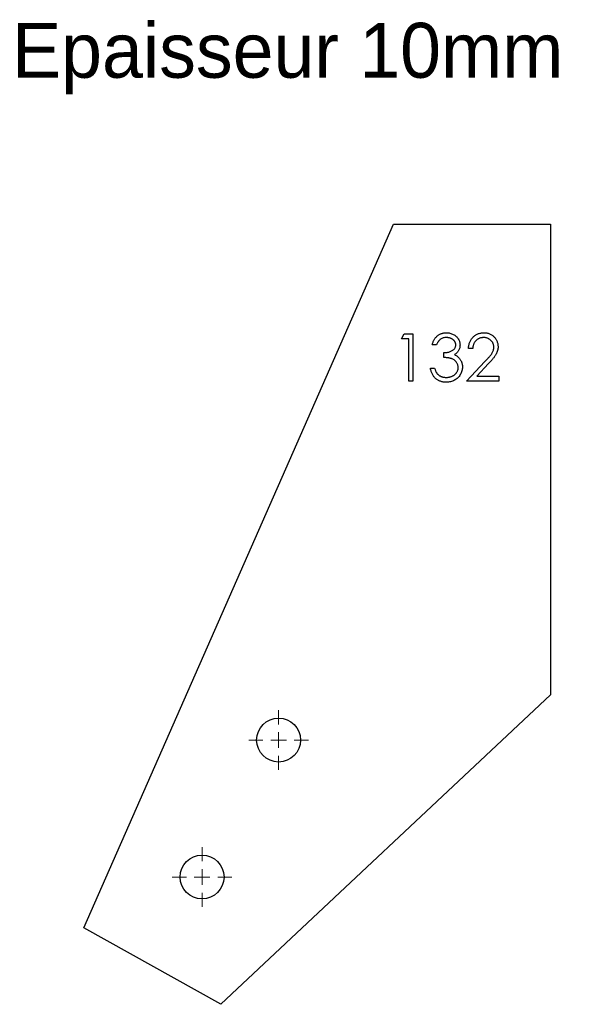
# Model space of a CAD drawing. Header units: millimetres. Extents: x 130 to 310, y 244 to 558.
import ezdxf

# ---------------------------------------------------------------- set-up
doc = ezdxf.new("R2010")
doc.units = ezdxf.units.MM
doc.header["$LTSCALE"] = 2

# ---------------------------------------------------------------- blocks, each defined once
blk = doc.blocks.new('SW_CENTERMARKSYMBOL_0')
at = {"color": 0, "linetype": 'Continuous', "lineweight": 18}
for p, q in [((0, 5), (0, 9.5)), ((-5, 0), (-9.5, 0)), ((0, 0), (-2.5, 0)), ((0, 0), (0, 2.5)), ((0, 0), (0, -2.5)), ((0, 0), (2.5, 0)), ((5, 0), (9.5, 0)), ((0, -5), (0, -9.5))]:
    blk.add_line(p, q, dxfattribs=at)
blk = doc.blocks.new('SW_CENTERMARKSYMBOL_1')
at = {"color": 0, "linetype": 'Continuous', "lineweight": 18}
for p, q in [((0, 5), (0, 9.5)), ((-5, 0), (-9.5, 0)), ((0, 0), (-2.5, 0)), ((0, 0), (0, 2.5)), ((0, 0), (0, -2.5)), ((0, 0), (2.5, 0)), ((5, 0), (9.5, 0)), ((0, -5), (0, -9.5))]:
    blk.add_line(p, q, dxfattribs=at)
blk = doc.blocks.new('SW_CENTERMARKSYMBOL_2')
at = {"color": 0, "linetype": 'Continuous', "lineweight": 18}
for p, q in [((0, 5), (0, 9.5)), ((-5, 0), (-9.5, 0)), ((0, 0), (-2.5, 0)), ((0, 0), (0, 2.5)), ((0, 0), (0, -2.5)), ((0, 0), (2.5, 0)), ((5, 0), (9.5, 0)), ((0, -5), (0, -9.5))]:
    blk.add_line(p, q, dxfattribs=at)
blk = doc.blocks.new('SW_CENTERMARKSYMBOL_3')
at = {"color": 0, "linetype": 'Continuous', "lineweight": 18}
for p, q in [((0, 5), (0, 9.5)), ((-5, 0), (-9.5, 0)), ((0, 0), (-2.5, 0)), ((0, 0), (0, 2.5)), ((0, 0), (0, -2.5)), ((0, 0), (2.5, 0)), ((5, 0), (9.5, 0)), ((0, -5), (0, -9.5))]:
    blk.add_line(p, q, dxfattribs=at)

msp = doc.modelspace()

# ---------------------------------------------------------------- linework, layer by layer
at = {"color": 7, "linetype": 'Continuous', "lineweight": 25}
for p, q in [((150.66, 268.81), (249.28, 493.09)), ((249.28, 493.09), (299.28, 493.09)), ((299.28, 493.09), (299.28, 343.09)), ((299.28, 343.09), (194.31, 244.43)), ((194.31, 244.43), (150.66, 268.81))]:
    msp.add_line(p, q, dxfattribs=at)
at = {"color": 1, "linetype": 'Continuous', "lineweight": 25}
for p, q in [((251.85, 456.55), (252.73, 458.09)), ((254.16, 456.55), (251.85, 456.55)), ((252.73, 458.09), (255.51, 458.09)), ((254.16, 443.09), (254.16, 456.55)), ((255.51, 458.09), (255.51, 443.09)), ((263.01, 454.63), (261.66, 454.63)), ((265.32, 450.59), (265.32, 452.13)), ((274.55, 453.47), (273.2, 453.47)), ((272.62, 443.09), (278.44, 449.3)), ((261.08, 447.13), (262.43, 447.13)), ((279.59, 448.63), (275.84, 444.63)), ((255.51, 443.09), (254.16, 443.09)), ((282.82, 443.09), (272.62, 443.09)), ((275.84, 444.63), (282.82, 444.63)), ((282.82, 444.63), (282.82, 443.09))]:
    msp.add_line(p, q, dxfattribs=at)
at = {"color": 7, "linetype": 'Continuous', "lineweight": 25}
for centre in [(212.72, 328.65), (188.34, 285)]:
    msp.add_circle(centre, 7, dxfattribs=at)
at = {"color": 1, "linetype": 'Continuous', "lineweight": 25}
for points, knots in [([(261.66, 454.63), (261.7, 454.78), (261.77, 455.07), (261.92, 455.49), (262.08, 455.89), (262.27, 456.26), (262.49, 456.61), (262.73, 456.92), (262.99, 457.22), (263.28, 457.48), (263.59, 457.71), (263.91, 457.91), (264.25, 458.09), (264.6, 458.23), (264.96, 458.34), (265.34, 458.41), (265.73, 458.47), (265.99, 458.47), (266.13, 458.47)], [0, 0, 0, 0, 0.072625, 0.141977, 0.208985, 0.273957, 0.336889, 0.398745, 0.460116, 0.520825, 0.580994, 0.640152, 0.698622, 0.757271, 0.816427, 0.876254, 0.937165, 1, 1, 1, 1]), ([(266.13, 458.47), (266.32, 458.47), (266.71, 458.45), (267.28, 458.35), (267.83, 458.18), (268.35, 457.95), (268.84, 457.66), (269.27, 457.32), (269.64, 456.92), (269.95, 456.49), (270.2, 456.03), (270.38, 455.56), (270.49, 455.07), (270.5, 454.74), (270.51, 454.58)], [0, 0, 0, 0, 0.090254, 0.17854, 0.266093, 0.354631, 0.441886, 0.525747, 0.608114, 0.690197, 0.770821, 0.848326, 0.924012, 1, 1, 1, 1]), ([(273.2, 453.47), (273.21, 453.65), (273.23, 454), (273.31, 454.51), (273.42, 455), (273.59, 455.46), (273.79, 455.9), (274.03, 456.32), (274.32, 456.71), (274.65, 457.07), (275, 457.4), (275.38, 457.69), (275.79, 457.93), (276.21, 458.13), (276.65, 458.28), (277.11, 458.39), (277.6, 458.46), (277.92, 458.47), (278.09, 458.47)], [0, 0, 0, 0, 0.0687908, 0.1351033, 0.1989787, 0.2619043, 0.323495, 0.3851954, 0.4469692, 0.5097648, 0.5722506, 0.6334052, 0.6932512, 0.7525832, 0.8125793, 0.8732751, 0.9355499, 1, 1, 1, 1]), ([(278.09, 458.47), (278.26, 458.47), (278.58, 458.46), (279.05, 458.4), (279.5, 458.29), (279.93, 458.15), (280.32, 457.96), (280.7, 457.73), (281.05, 457.46), (281.37, 457.15), (281.67, 456.81), (281.92, 456.46), (282.14, 456.09), (282.32, 455.7), (282.45, 455.3), (282.55, 454.88), (282.61, 454.45), (282.62, 454.16), (282.62, 454.01)], [0, 0, 0, 0, 0.069475, 0.136517, 0.200789, 0.26383, 0.325735, 0.387291, 0.449509, 0.512968, 0.576275, 0.63758, 0.697903, 0.757172, 0.816599, 0.876653, 0.93729, 1, 1, 1, 1]), ([(266.14, 456.93), (265.97, 456.93), (265.64, 456.92), (265.16, 456.81), (264.71, 456.65), (264.37, 456.46), (264.12, 456.27), (263.94, 456.1), (263.76, 455.91), (263.6, 455.7), (263.43, 455.46), (263.29, 455.21), (263.14, 454.93), (263.05, 454.73), (263.01, 454.63)], [0, 0, 0, 0, 0.122712, 0.239685, 0.351816, 0.463766, 0.520818, 0.579448, 0.640604, 0.705298, 0.773634, 0.844669, 0.920057, 1, 1, 1, 1]), ([(269.16, 454.58), (269.16, 454.66), (269.16, 454.82), (269.11, 455.04), (269.04, 455.26), (268.95, 455.48), (268.83, 455.68), (268.68, 455.88), (268.51, 456.06), (268.31, 456.24), (268.09, 456.4), (267.85, 456.54), (267.6, 456.67), (267.34, 456.76), (267.06, 456.84), (266.77, 456.89), (266.46, 456.93), (266.25, 456.93), (266.14, 456.93)], [0, 0, 0, 0, 0.055275, 0.109966, 0.163247, 0.218076, 0.273301, 0.330909, 0.390995, 0.454176, 0.518862, 0.583311, 0.648517, 0.715031, 0.782502, 0.852323, 0.924928, 1, 1, 1, 1]), ([(278.02, 456.93), (277.91, 456.93), (277.68, 456.92), (277.34, 456.88), (277.01, 456.81), (276.71, 456.71), (276.41, 456.58), (276.13, 456.43), (275.87, 456.24), (275.63, 456.03), (275.4, 455.79), (275.2, 455.53), (275.03, 455.24), (274.88, 454.93), (274.75, 454.6), (274.66, 454.24), (274.58, 453.87), (274.56, 453.61), (274.55, 453.47)], [0, 0, 0, 0, 0.064439, 0.126547, 0.186887, 0.245878, 0.304041, 0.362191, 0.420976, 0.48066, 0.5406, 0.600689, 0.661936, 0.724443, 0.789038, 0.856314, 0.926352, 1, 1, 1, 1]), ([(281.28, 453.89), (281.27, 454), (281.27, 454.2), (281.22, 454.49), (281.15, 454.78), (281.05, 455.05), (280.91, 455.32), (280.75, 455.57), (280.56, 455.81), (280.34, 456.04), (280.1, 456.25), (279.84, 456.43), (279.57, 456.59), (279.29, 456.71), (278.99, 456.81), (278.68, 456.88), (278.36, 456.93), (278.14, 456.93), (278.02, 456.93)], [0, 0, 0, 0, 0.0619654, 0.1221219, 0.1809885, 0.2399332, 0.2999058, 0.3599888, 0.4217757, 0.4865758, 0.5515348, 0.6150175, 0.6772586, 0.73973, 0.8030501, 0.8664951, 0.9319735, 1, 1, 1, 1]), ([(265.32, 452.13), (265.5, 452.13), (265.86, 452.14), (266.4, 452.21), (266.9, 452.31), (267.38, 452.47), (267.81, 452.66), (268.18, 452.87), (268.49, 453.11), (268.74, 453.37), (268.93, 453.66), (269.07, 453.95), (269.15, 454.26), (269.16, 454.47), (269.16, 454.58)], [0, 0, 0, 0, 0.110166, 0.215787, 0.318027, 0.417574, 0.51165, 0.596162, 0.672935, 0.74367, 0.810677, 0.874059, 0.936696, 1, 1, 1, 1]), ([(270.51, 454.58), (270.5, 454.42), (270.49, 454.11), (270.41, 453.65), (270.27, 453.23), (270.08, 452.82), (269.83, 452.45), (269.52, 452.1), (269.17, 451.77), (268.9, 451.59), (268.76, 451.49)], [0, 0, 0, 0, 0.1280675, 0.2506083, 0.3706302, 0.4900722, 0.6103748, 0.7343131, 0.8632165, 1, 1, 1, 1]), ([(278.44, 449.3), (278.58, 449.44), (278.85, 449.73), (279.24, 450.14), (279.58, 450.53), (279.89, 450.88), (280.16, 451.21), (280.39, 451.5), (280.58, 451.77), (280.79, 452.08), (280.98, 452.46), (281.15, 452.93), (281.26, 453.41), (281.27, 453.73), (281.28, 453.89)], [0, 0, 0, 0, 0.110803, 0.212829, 0.306101, 0.390647, 0.466924, 0.534481, 0.593587, 0.644557, 0.7362, 0.825024, 0.911986, 1, 1, 1, 1]), ([(282.62, 454.01), (282.62, 453.8), (282.6, 453.39), (282.48, 452.78), (282.29, 452.19), (282.05, 451.72), (281.82, 451.33), (281.61, 451.02), (281.36, 450.68), (281.08, 450.32), (280.76, 449.93), (280.4, 449.52), (280.01, 449.08), (279.73, 448.79), (279.59, 448.63)], [0, 0, 0, 0, 0.0987022, 0.1956723, 0.2924224, 0.3913425, 0.4444624, 0.5042288, 0.5703523, 0.6425458, 0.7222875, 0.8079211, 0.9004695, 1, 1, 1, 1]), ([(269.93, 447.41), (269.92, 447.55), (269.91, 447.83), (269.81, 448.24), (269.65, 448.64), (269.42, 449.01), (269.14, 449.36), (268.81, 449.67), (268.43, 449.92), (268.09, 450.1), (267.78, 450.22), (267.51, 450.3), (267.22, 450.37), (266.9, 450.43), (266.54, 450.48), (266.16, 450.53), (265.75, 450.56), (265.46, 450.58), (265.32, 450.59)], [0, 0, 0, 0, 0.0669092, 0.1334854, 0.2010351, 0.2712343, 0.34288, 0.4138361, 0.4859766, 0.5602296, 0.5998842, 0.6440548, 0.6918919, 0.7446875, 0.8014918, 0.8628577, 0.9293284, 1, 1, 1, 1]), ([(268.76, 451.49), (268.92, 451.41), (269.23, 451.26), (269.66, 450.96), (270.05, 450.61), (270.27, 450.34), (270.38, 450.21)], [0, 0, 0, 0, 0.25388, 0.503009, 0.750291, 1, 1, 1, 1]), ([(270.38, 450.21), (270.45, 450.11), (270.6, 449.91), (270.77, 449.6), (270.93, 449.28), (271.06, 448.95), (271.16, 448.61), (271.22, 448.26), (271.27, 447.91), (271.27, 447.67), (271.28, 447.54)], [0, 0, 0, 0, 0.128136, 0.254173, 0.378112, 0.501712, 0.623986, 0.747096, 0.872875, 1, 1, 1, 1]), ([(266.09, 442.7), (265.93, 442.71), (265.61, 442.71), (265.15, 442.76), (264.71, 442.86), (264.28, 442.98), (263.88, 443.13), (263.5, 443.33), (263.14, 443.56), (262.8, 443.82), (262.48, 444.12), (262.2, 444.45), (261.94, 444.82), (261.71, 445.22), (261.5, 445.65), (261.34, 446.11), (261.19, 446.6), (261.12, 446.95), (261.08, 447.13)], [0, 0, 0, 0, 0.065541, 0.128963, 0.190377, 0.250092, 0.308548, 0.366398, 0.424542, 0.48317, 0.542243, 0.601739, 0.662506, 0.724856, 0.789128, 0.856346, 0.926295, 1, 1, 1, 1]), ([(262.43, 447.13), (262.47, 447.01), (262.53, 446.79), (262.65, 446.46), (262.78, 446.17), (262.92, 445.89), (263.07, 445.65), (263.24, 445.42), (263.41, 445.22), (263.54, 445.11), (263.61, 445.05)], [0, 0, 0, 0, 0.14977, 0.291316, 0.425966, 0.55216, 0.671527, 0.786122, 0.895325, 1, 1, 1, 1]), ([(271.28, 447.54), (271.27, 447.33), (271.25, 446.91), (271.12, 446.3), (270.9, 445.69), (270.6, 445.11), (270.23, 444.57), (269.8, 444.09), (269.29, 443.67), (268.73, 443.32), (268.13, 443.04), (267.48, 442.85), (266.79, 442.72), (266.33, 442.71), (266.09, 442.7)], [0, 0, 0, 0, 0.079648, 0.158922, 0.239619, 0.322609, 0.406035, 0.487602, 0.569685, 0.653036, 0.737436, 0.822478, 0.909748, 1, 1, 1, 1]), ([(266.11, 444.24), (266.25, 444.24), (266.53, 444.25), (266.93, 444.3), (267.31, 444.37), (267.67, 444.47), (268, 444.6), (268.32, 444.77), (268.61, 444.96), (268.88, 445.19), (269.13, 445.43), (269.34, 445.68), (269.53, 445.94), (269.67, 446.22), (269.79, 446.5), (269.87, 446.8), (269.92, 447.1), (269.93, 447.31), (269.93, 447.41)], [0, 0, 0, 0, 0.076072, 0.148752, 0.218403, 0.28576, 0.350598, 0.414964, 0.478069, 0.541761, 0.60435, 0.664075, 0.721464, 0.777587, 0.832644, 0.887844, 0.94346, 1, 1, 1, 1]), ([(263.61, 445.05), (263.69, 444.99), (263.86, 444.86), (264.13, 444.69), (264.42, 444.55), (264.73, 444.44), (265.05, 444.35), (265.39, 444.29), (265.74, 444.25), (265.99, 444.24), (266.11, 444.24)], [0, 0, 0, 0, 0.118271, 0.236178, 0.355663, 0.475904, 0.600127, 0.728608, 0.861313, 1, 1, 1, 1])]:
    msp.add_open_spline(points, degree=3, knots=knots, dxfattribs=at)

# ---------------------------------------------------------------- block references
at = {"color": 8, "linetype": 'Continuous'}
for name, p in [('SW_CENTERMARKSYMBOL_0', (212.72, 328.65)), ('SW_CENTERMARKSYMBOL_2', (212.72, 328.65)), ('SW_CENTERMARKSYMBOL_3', (188.34, 285))]:
    msp.add_blockref(name, p, dxfattribs=at)
at = {"color": 7, "linetype": 'Continuous', "lineweight": 18}
msp.add_blockref('SW_CENTERMARKSYMBOL_1', (188.34, 285), dxfattribs=at)

# ---------------------------------------------------------------- texts
at = {"insert": (127.85, 557.24), "char_height": 17.5, "attachment_point": 1}
msp.add_mtext_dynamic_manual_height_columns('Epaisseur 10mm', width=326.1114, gutter_width=87.5, heights=[0], dxfattribs=at)

doc.saveas('drawing.dxf')
